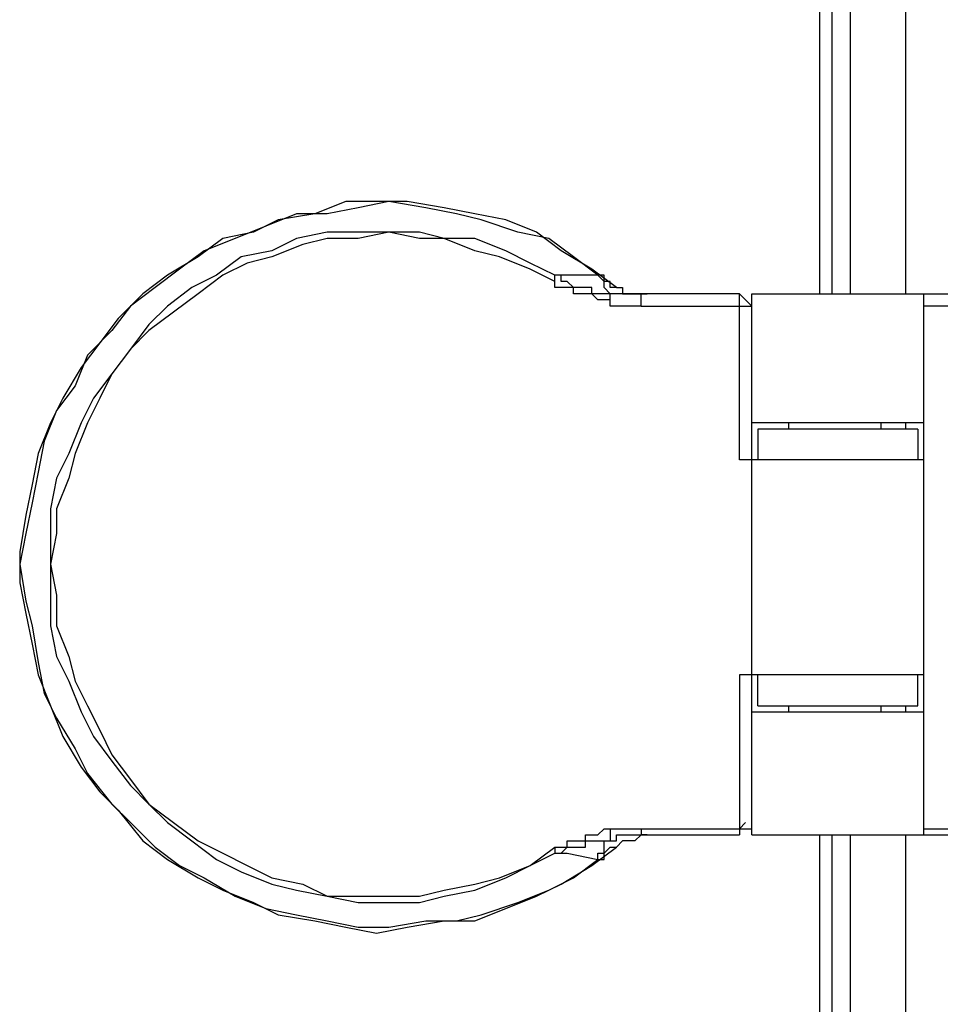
# Model space of a CAD drawing. Header units: millimetres. Extents: x 3884.54 to 3885.69, y 1889.56 to 1890.55.
# Tile 6 of 9: x 3885.0139 to 3885.0773, y 1890.2707 to 1890.3385. Entities that reach past the tile are written whole.
import ezdxf

# ---------------------------------------------------------------- set-up
doc = ezdxf.new("R2010")
doc.units = ezdxf.units.MM
doc.layers.add('SANINDUSA', color=3, linetype='Continuous')

msp = doc.modelspace()

# ---------------------------------------------------------------- linework, layer by layer
at = {"layer": 'SANINDUSA'}
for points in [[(3885.068935, 1890.541812), (3885.068935, 1890.541812), (3885.068935, 1890.319584), (3885.068935, 1890.319584)], [(3885.06978, 1890.541812), (3885.06978, 1890.541812), (3885.06978, 1890.319584), (3885.06978, 1890.319584)], [(3885.07105, 1890.541812), (3885.07105, 1890.541812), (3885.07105, 1890.319584), (3885.07105, 1890.319584)], [(3885.07486, 1890.541812), (3885.07486, 1890.541812), (3885.07486, 1890.319584), (3885.07486, 1890.319584)], [(3885.036341, 1890.325933), (3885.036341, 1890.325933), (3885.034224, 1890.325086), (3885.034224, 1890.325086)], [(3885.038458, 1890.325933), (3885.038458, 1890.325933), (3885.036341, 1890.325933), (3885.036341, 1890.325933)], [(3885.039303, 1890.325933), (3885.039303, 1890.325933), (3885.037188, 1890.325511), (3885.037188, 1890.325511)], [(3885.040573, 1890.325933), (3885.040573, 1890.325933), (3885.038458, 1890.325933), (3885.038458, 1890.325933)], [(3885.041843, 1890.325511), (3885.041843, 1890.325511), (3885.039303, 1890.325933), (3885.039303, 1890.325933)], [(3885.043113, 1890.325511), (3885.043113, 1890.325511), (3885.040573, 1890.325933), (3885.040573, 1890.325933)], [(3885.037188, 1890.325511), (3885.037188, 1890.325511), (3885.035071, 1890.325086), (3885.035071, 1890.325086)], [(3885.04396, 1890.325086), (3885.04396, 1890.325086), (3885.041843, 1890.325511), (3885.041843, 1890.325511)], [(3885.04523, 1890.325086), (3885.04523, 1890.325086), (3885.043113, 1890.325511), (3885.043113, 1890.325511)], [(3885.031684, 1890.324664), (3885.031684, 1890.324664), (3885.029991, 1890.323817), (3885.029991, 1890.323817)], [(3885.032954, 1890.325086), (3885.032954, 1890.325086), (3885.030838, 1890.324241), (3885.030838, 1890.324241)], [(3885.034224, 1890.325086), (3885.034224, 1890.325086), (3885.031684, 1890.324664), (3885.031684, 1890.324664)], [(3885.035071, 1890.325086), (3885.035071, 1890.325086), (3885.032954, 1890.325086), (3885.032954, 1890.325086)], [(3885.045653, 1890.324664), (3885.045653, 1890.324664), (3885.04396, 1890.325086), (3885.04396, 1890.325086)], [(3885.047347, 1890.324664), (3885.047347, 1890.324664), (3885.04523, 1890.325086), (3885.04523, 1890.325086)], [(3885.048192, 1890.323817), (3885.048192, 1890.323817), (3885.045653, 1890.324664), (3885.045653, 1890.324664)], [(3885.049463, 1890.323817), (3885.049463, 1890.323817), (3885.047347, 1890.324664), (3885.047347, 1890.324664)], [(3885.030838, 1890.324241), (3885.030838, 1890.324241), (3885.028722, 1890.323394), (3885.028722, 1890.323394)], [(3885.027875, 1890.323394), (3885.027875, 1890.323394), (3885.026181, 1890.322124), (3885.026181, 1890.322124)], [(3885.028722, 1890.323394), (3885.028722, 1890.323394), (3885.026605, 1890.322547), (3885.026605, 1890.322547)], [(3885.029991, 1890.323817), (3885.029991, 1890.323817), (3885.027875, 1890.323394), (3885.027875, 1890.323394)], [(3885.032954, 1890.323394), (3885.032954, 1890.323394), (3885.031261, 1890.322547), (3885.031261, 1890.322547)], [(3885.035071, 1890.323817), (3885.035071, 1890.323817), (3885.032954, 1890.323394), (3885.032954, 1890.323394)], [(3885.035071, 1890.323394), (3885.035071, 1890.323394), (3885.033378, 1890.322971), (3885.033378, 1890.322971)], [(3885.037188, 1890.323817), (3885.037188, 1890.323817), (3885.035071, 1890.323817), (3885.035071, 1890.323817)], [(3885.037188, 1890.323394), (3885.037188, 1890.323394), (3885.035071, 1890.323394), (3885.035071, 1890.323394)], [(3885.039303, 1890.323817), (3885.039303, 1890.323817), (3885.037188, 1890.323817), (3885.037188, 1890.323817)], [(3885.039303, 1890.323817), (3885.039303, 1890.323817), (3885.037188, 1890.323394), (3885.037188, 1890.323394)], [(3885.04142, 1890.323817), (3885.04142, 1890.323817), (3885.039303, 1890.323817), (3885.039303, 1890.323817)], [(3885.04142, 1890.323394), (3885.04142, 1890.323394), (3885.039303, 1890.323817), (3885.039303, 1890.323817)], [(3885.043113, 1890.323394), (3885.043113, 1890.323394), (3885.04142, 1890.323817), (3885.04142, 1890.323817)], [(3885.043113, 1890.323394), (3885.043113, 1890.323394), (3885.04142, 1890.323394), (3885.04142, 1890.323394)], [(3885.04523, 1890.323394), (3885.04523, 1890.323394), (3885.043113, 1890.323394), (3885.043113, 1890.323394)], [(3885.04523, 1890.322547), (3885.04523, 1890.322547), (3885.043113, 1890.323394), (3885.043113, 1890.323394)], [(3885.047347, 1890.322547), (3885.047347, 1890.322547), (3885.04523, 1890.323394), (3885.04523, 1890.323394)], [(3885.050309, 1890.323394), (3885.050309, 1890.323394), (3885.048192, 1890.323817), (3885.048192, 1890.323817)], [(3885.051156, 1890.322547), (3885.051156, 1890.322547), (3885.049463, 1890.323817), (3885.049463, 1890.323817)], [(3885.052002, 1890.322124), (3885.052002, 1890.322124), (3885.050309, 1890.323394), (3885.050309, 1890.323394)], [(3885.026605, 1890.322547), (3885.026605, 1890.322547), (3885.024912, 1890.321277), (3885.024912, 1890.321277)], [(3885.031261, 1890.322547), (3885.031261, 1890.322547), (3885.029144, 1890.322124), (3885.029144, 1890.322124)], [(3885.033378, 1890.322971), (3885.033378, 1890.322971), (3885.031261, 1890.322124), (3885.031261, 1890.322124)], [(3885.046922, 1890.322124), (3885.046922, 1890.322124), (3885.04523, 1890.322547), (3885.04523, 1890.322547)], [(3885.049039, 1890.3217), (3885.049039, 1890.3217), (3885.047347, 1890.322547), (3885.047347, 1890.322547)], [(3885.053272, 1890.321277), (3885.053272, 1890.321277), (3885.051156, 1890.322547), (3885.051156, 1890.322547)], [(3885.026181, 1890.322124), (3885.026181, 1890.322124), (3885.024065, 1890.320853), (3885.024065, 1890.320853)], [(3885.029144, 1890.322124), (3885.029144, 1890.322124), (3885.027452, 1890.320853), (3885.027452, 1890.320853)], [(3885.031261, 1890.322124), (3885.031261, 1890.322124), (3885.029569, 1890.3217), (3885.029569, 1890.3217)], [(3885.049039, 1890.321277), (3885.049039, 1890.321277), (3885.046922, 1890.322124), (3885.046922, 1890.322124)], [(3885.053696, 1890.320853), (3885.053696, 1890.320853), (3885.052002, 1890.322124), (3885.052002, 1890.322124)], [(3885.024912, 1890.321277), (3885.024912, 1890.321277), (3885.023219, 1890.320007), (3885.023219, 1890.320007)], [(3885.029569, 1890.3217), (3885.029569, 1890.3217), (3885.027875, 1890.320853), (3885.027875, 1890.320853)], [(3885.050733, 1890.320853), (3885.050733, 1890.320853), (3885.049039, 1890.3217), (3885.049039, 1890.3217)], [(3885.050733, 1890.320431), (3885.050733, 1890.320431), (3885.049039, 1890.321277), (3885.049039, 1890.321277)], [(3885.054966, 1890.320007), (3885.054966, 1890.320007), (3885.053272, 1890.321277), (3885.053272, 1890.321277)], [(3885.024065, 1890.320853), (3885.024065, 1890.320853), (3885.022372, 1890.319584), (3885.022372, 1890.319584)], [(3885.027452, 1890.320853), (3885.027452, 1890.320853), (3885.025758, 1890.320007), (3885.025758, 1890.320007)], [(3885.027875, 1890.320853), (3885.027875, 1890.320853), (3885.026181, 1890.319584), (3885.026181, 1890.319584)], [(3885.050733, 1890.320431), (3885.050733, 1890.320431), (3885.050733, 1890.320853), (3885.050733, 1890.320853)], [(3885.052002, 1890.320853), (3885.052002, 1890.320853), (3885.050733, 1890.320853), (3885.050733, 1890.320853)], [(3885.053696, 1890.320853), (3885.053696, 1890.320853), (3885.052002, 1890.320853), (3885.052002, 1890.320853)], [(3885.054119, 1890.320853), (3885.054119, 1890.320853), (3885.053696, 1890.320853), (3885.053696, 1890.320853)], [(3885.054119, 1890.320431), (3885.054119, 1890.320431), (3885.054119, 1890.320853), (3885.054119, 1890.320853)], [(3885.023219, 1890.320007), (3885.023219, 1890.320007), (3885.021525, 1890.318737), (3885.021525, 1890.318737)], [(3885.025758, 1890.320007), (3885.025758, 1890.320007), (3885.024065, 1890.318737), (3885.024065, 1890.318737)], [(3885.054542, 1890.320431), (3885.054542, 1890.320431), (3885.054119, 1890.320431), (3885.054119, 1890.320431)], [(3885.054542, 1890.320007), (3885.054542, 1890.320007), (3885.054542, 1890.320431), (3885.054542, 1890.320431)], [(3885.054966, 1890.320007), (3885.054966, 1890.320007), (3885.054542, 1890.320007), (3885.054542, 1890.320007)], [(3885.054966, 1890.320007), (3885.054966, 1890.320007), (3885.055389, 1890.320007), (3885.055389, 1890.320007)], [(3885.055389, 1890.320007), (3885.055389, 1890.320007), (3885.055389, 1890.319584), (3885.055389, 1890.319584)], [(3885.022372, 1890.319584), (3885.022372, 1890.319584), (3885.020679, 1890.317891), (3885.020679, 1890.317891)], [(3885.026181, 1890.319584), (3885.026181, 1890.319584), (3885.024489, 1890.318314), (3885.024489, 1890.318314)], [(3885.054542, 1890.319161), (3885.054542, 1890.319161), (3885.054542, 1890.319584), (3885.054542, 1890.319584)], [(3885.055389, 1890.319584), (3885.055389, 1890.319584), (3885.055811, 1890.319584), (3885.055811, 1890.319584)], [(3885.055811, 1890.319584), (3885.055811, 1890.319584), (3885.056236, 1890.319584), (3885.056236, 1890.319584)], [(3885.056236, 1890.319584), (3885.056236, 1890.319584), (3885.056658, 1890.319584), (3885.056658, 1890.319584)], [(3885.056658, 1890.318737), (3885.056658, 1890.318737), (3885.056658, 1890.319584), (3885.056658, 1890.319584)], [(3885.063431, 1890.319584), (3885.063431, 1890.319584), (3885.056658, 1890.319584), (3885.056658, 1890.319584)], [(3885.056658, 1890.319584), (3885.056658, 1890.319584), (3885.057082, 1890.319584), (3885.057082, 1890.319584)], [(3885.063431, 1890.319161), (3885.063431, 1890.319161), (3885.063431, 1890.319584), (3885.063431, 1890.319584)], [(3885.063855, 1890.319161), (3885.063855, 1890.319161), (3885.063431, 1890.319584), (3885.063431, 1890.319584)], [(3885.063431, 1890.318737), (3885.063431, 1890.318737), (3885.063431, 1890.319161), (3885.063431, 1890.319161)], [(3885.064278, 1890.318737), (3885.064278, 1890.318737), (3885.063855, 1890.319161), (3885.063855, 1890.319161)], [(3885.064278, 1890.282334), (3885.064278, 1890.282334), (3885.064278, 1890.319584), (3885.064278, 1890.319584)], [(3885.064278, 1890.319584), (3885.064278, 1890.319584), (3885.083326, 1890.319584), (3885.083326, 1890.319584)], [(3885.07613, 1890.282334), (3885.07613, 1890.282334), (3885.07613, 1890.319584), (3885.07613, 1890.319584)], [(3885.021525, 1890.318737), (3885.021525, 1890.318737), (3885.020255, 1890.317044), (3885.020255, 1890.317044)], [(3885.024065, 1890.318737), (3885.024065, 1890.318737), (3885.022795, 1890.317467), (3885.022795, 1890.317467)], [(3885.056658, 1890.318737), (3885.056658, 1890.318737), (3885.064278, 1890.318737), (3885.064278, 1890.318737)], [(3885.063431, 1890.308155), (3885.063431, 1890.308155), (3885.063431, 1890.318737), (3885.063431, 1890.318737)], [(3885.083326, 1890.318737), (3885.083326, 1890.318737), (3885.07613, 1890.318737), (3885.07613, 1890.318737)], [(3885.020679, 1890.317891), (3885.020679, 1890.317891), (3885.019409, 1890.316197), (3885.019409, 1890.316197)], [(3885.024489, 1890.318314), (3885.024489, 1890.318314), (3885.022795, 1890.317044), (3885.022795, 1890.317044)], [(3885.022795, 1890.317467), (3885.022795, 1890.317467), (3885.021525, 1890.315775), (3885.021525, 1890.315775)], [(3885.020255, 1890.317044), (3885.020255, 1890.317044), (3885.018562, 1890.315351), (3885.018562, 1890.315351)], [(3885.022795, 1890.317044), (3885.022795, 1890.317044), (3885.021525, 1890.315775), (3885.021525, 1890.315775)], [(3885.019409, 1890.316197), (3885.019409, 1890.316197), (3885.018139, 1890.314505), (3885.018139, 1890.314505)], [(3885.021525, 1890.315775), (3885.021525, 1890.315775), (3885.020255, 1890.314081), (3885.020255, 1890.314081)], [(3885.021525, 1890.315775), (3885.021525, 1890.315775), (3885.020255, 1890.314081), (3885.020255, 1890.314081)], [(3885.018562, 1890.315351), (3885.018562, 1890.315351), (3885.017715, 1890.313234), (3885.017715, 1890.313234)], [(3885.018139, 1890.314505), (3885.018139, 1890.314505), (3885.01687, 1890.312387), (3885.01687, 1890.312387)], [(3885.020255, 1890.314081), (3885.020255, 1890.314081), (3885.018986, 1890.312387), (3885.018986, 1890.312387)], [(3885.020255, 1890.314081), (3885.020255, 1890.314081), (3885.019409, 1890.312387), (3885.019409, 1890.312387)], [(3885.017715, 1890.313234), (3885.017715, 1890.313234), (3885.016445, 1890.311542), (3885.016445, 1890.311542)], [(3885.01687, 1890.312387), (3885.01687, 1890.312387), (3885.016023, 1890.310695), (3885.016023, 1890.310695)], [(3885.018986, 1890.312387), (3885.018986, 1890.312387), (3885.018139, 1890.310695), (3885.018139, 1890.310695)], [(3885.019409, 1890.312387), (3885.019409, 1890.312387), (3885.018562, 1890.310695), (3885.018562, 1890.310695)], [(3885.016445, 1890.311542), (3885.016445, 1890.311542), (3885.0156, 1890.309425), (3885.0156, 1890.309425)], [(3885.016023, 1890.310695), (3885.016023, 1890.310695), (3885.015176, 1890.308578), (3885.015176, 1890.308578)], [(3885.018139, 1890.310695), (3885.018139, 1890.310695), (3885.017292, 1890.308578), (3885.017292, 1890.308578)], [(3885.018562, 1890.310695), (3885.018562, 1890.310695), (3885.017715, 1890.308578), (3885.017715, 1890.308578)], [(3885.07613, 1890.310695), (3885.07613, 1890.310695), (3885.064278, 1890.310695), (3885.064278, 1890.310695)], [(3885.066818, 1890.310695), (3885.066818, 1890.310695), (3885.066818, 1890.310272), (3885.066818, 1890.310272)], [(3885.073167, 1890.310695), (3885.073167, 1890.310695), (3885.073167, 1890.310272), (3885.073167, 1890.310272)], [(3885.07486, 1890.310695), (3885.07486, 1890.310695), (3885.07486, 1890.310272), (3885.07486, 1890.310272)], [(3885.064701, 1890.310272), (3885.064701, 1890.310272), (3885.064701, 1890.308155), (3885.064701, 1890.308155)], [(3885.075707, 1890.310272), (3885.075707, 1890.310272), (3885.064701, 1890.310272), (3885.064701, 1890.310272)], [(3885.075707, 1890.310272), (3885.075707, 1890.310272), (3885.075707, 1890.308155), (3885.075707, 1890.308155)], [(3885.0156, 1890.309425), (3885.0156, 1890.309425), (3885.015176, 1890.307308), (3885.015176, 1890.307308)], [(3885.015176, 1890.308578), (3885.015176, 1890.308578), (3885.014753, 1890.306461), (3885.014753, 1890.306461)], [(3885.017292, 1890.308578), (3885.017292, 1890.308578), (3885.016445, 1890.306885), (3885.016445, 1890.306885)], [(3885.017715, 1890.308578), (3885.017715, 1890.308578), (3885.017292, 1890.306885), (3885.017292, 1890.306885)], [(3885.07613, 1890.308155), (3885.07613, 1890.308155), (3885.063431, 1890.308155), (3885.063431, 1890.308155)], [(3885.015176, 1890.307308), (3885.015176, 1890.307308), (3885.014753, 1890.305192), (3885.014753, 1890.305192)], [(3885.014753, 1890.306461), (3885.014753, 1890.306461), (3885.01433, 1890.304345), (3885.01433, 1890.304345)], [(3885.016445, 1890.306885), (3885.016445, 1890.306885), (3885.016023, 1890.304768), (3885.016023, 1890.304768)], [(3885.017292, 1890.306885), (3885.017292, 1890.306885), (3885.016445, 1890.304768), (3885.016445, 1890.304768)], [(3885.014753, 1890.305192), (3885.014753, 1890.305192), (3885.01433, 1890.303076), (3885.01433, 1890.303076)], [(3885.01433, 1890.304345), (3885.01433, 1890.304345), (3885.013906, 1890.301806), (3885.013906, 1890.301806)], [(3885.016023, 1890.304768), (3885.016023, 1890.304768), (3885.016023, 1890.303076), (3885.016023, 1890.303076)], [(3885.016445, 1890.304768), (3885.016445, 1890.304768), (3885.016445, 1890.303076), (3885.016445, 1890.303076)], [(3885.01433, 1890.303076), (3885.01433, 1890.303076), (3885.013906, 1890.300959), (3885.013906, 1890.300959)], [(3885.016023, 1890.303076), (3885.016023, 1890.303076), (3885.016023, 1890.300959), (3885.016023, 1890.300959)], [(3885.016445, 1890.303076), (3885.016445, 1890.303076), (3885.016023, 1890.300959), (3885.016023, 1890.300959)], [(3885.013906, 1890.301806), (3885.013906, 1890.301806), (3885.013906, 1890.299689), (3885.013906, 1890.299689)], [(3885.013906, 1890.300959), (3885.013906, 1890.300959), (3885.01433, 1890.298419), (3885.01433, 1890.298419)], [(3885.016023, 1890.300959), (3885.016023, 1890.300959), (3885.016023, 1890.298843), (3885.016023, 1890.298843)], [(3885.016023, 1890.300959), (3885.016023, 1890.300959), (3885.016445, 1890.298843), (3885.016445, 1890.298843)], [(3885.013906, 1890.299689), (3885.013906, 1890.299689), (3885.01433, 1890.297573), (3885.01433, 1890.297573)], [(3885.016023, 1890.298843), (3885.016023, 1890.298843), (3885.016023, 1890.296726), (3885.016023, 1890.296726)], [(3885.016445, 1890.298843), (3885.016445, 1890.298843), (3885.016445, 1890.296726), (3885.016445, 1890.296726)], [(3885.01433, 1890.298419), (3885.01433, 1890.298419), (3885.014753, 1890.296726), (3885.014753, 1890.296726)], [(3885.01433, 1890.297573), (3885.01433, 1890.297573), (3885.014753, 1890.295456), (3885.014753, 1890.295456)], [(3885.014753, 1890.296726), (3885.014753, 1890.296726), (3885.015176, 1890.294187), (3885.015176, 1890.294187)], [(3885.016023, 1890.296726), (3885.016023, 1890.296726), (3885.016445, 1890.294609), (3885.016445, 1890.294609)], [(3885.016445, 1890.296726), (3885.016445, 1890.296726), (3885.017292, 1890.294609), (3885.017292, 1890.294609)], [(3885.014753, 1890.295456), (3885.014753, 1890.295456), (3885.015176, 1890.29334), (3885.015176, 1890.29334)], [(3885.015176, 1890.294187), (3885.015176, 1890.294187), (3885.0156, 1890.29207), (3885.0156, 1890.29207)], [(3885.016445, 1890.294609), (3885.016445, 1890.294609), (3885.017292, 1890.292917), (3885.017292, 1890.292917)], [(3885.017292, 1890.294609), (3885.017292, 1890.294609), (3885.017715, 1890.292917), (3885.017715, 1890.292917)], [(3885.015176, 1890.29334), (3885.015176, 1890.29334), (3885.016023, 1890.291223), (3885.016023, 1890.291223)], [(3885.017292, 1890.292917), (3885.017292, 1890.292917), (3885.018139, 1890.2908), (3885.018139, 1890.2908)], [(3885.017715, 1890.292917), (3885.017715, 1890.292917), (3885.018562, 1890.291223), (3885.018562, 1890.291223)], [(3885.063431, 1890.29334), (3885.063431, 1890.29334), (3885.063431, 1890.282757), (3885.063431, 1890.282757)], [(3885.07613, 1890.29334), (3885.07613, 1890.29334), (3885.063431, 1890.29334), (3885.063431, 1890.29334)], [(3885.064701, 1890.291223), (3885.064701, 1890.291223), (3885.064701, 1890.29334), (3885.064701, 1890.29334)], [(3885.075707, 1890.291223), (3885.075707, 1890.291223), (3885.075707, 1890.29334), (3885.075707, 1890.29334)], [(3885.0156, 1890.29207), (3885.0156, 1890.29207), (3885.016445, 1890.290377), (3885.016445, 1890.290377)], [(3885.016023, 1890.291223), (3885.016023, 1890.291223), (3885.01687, 1890.289107), (3885.01687, 1890.289107)], [(3885.018139, 1890.2908), (3885.018139, 1890.2908), (3885.018986, 1890.289107), (3885.018986, 1890.289107)], [(3885.018562, 1890.291223), (3885.018562, 1890.291223), (3885.019409, 1890.28953), (3885.019409, 1890.28953)], [(3885.064278, 1890.2908), (3885.064278, 1890.2908), (3885.07613, 1890.2908), (3885.07613, 1890.2908)], [(3885.064701, 1890.291223), (3885.064701, 1890.291223), (3885.075707, 1890.291223), (3885.075707, 1890.291223)], [(3885.066818, 1890.291223), (3885.066818, 1890.291223), (3885.066818, 1890.2908), (3885.066818, 1890.2908)], [(3885.073167, 1890.291223), (3885.073167, 1890.291223), (3885.073167, 1890.2908), (3885.073167, 1890.2908)], [(3885.07486, 1890.291223), (3885.07486, 1890.291223), (3885.07486, 1890.2908), (3885.07486, 1890.2908)], [(3885.016445, 1890.290377), (3885.016445, 1890.290377), (3885.017715, 1890.28826), (3885.017715, 1890.28826)], [(3885.019409, 1890.28953), (3885.019409, 1890.28953), (3885.020255, 1890.287837), (3885.020255, 1890.287837)], [(3885.01687, 1890.289107), (3885.01687, 1890.289107), (3885.018139, 1890.28699), (3885.018139, 1890.28699)], [(3885.018986, 1890.289107), (3885.018986, 1890.289107), (3885.020255, 1890.287414), (3885.020255, 1890.287414)], [(3885.017715, 1890.28826), (3885.017715, 1890.28826), (3885.018562, 1890.286567), (3885.018562, 1890.286567)], [(3885.020255, 1890.287837), (3885.020255, 1890.287837), (3885.021525, 1890.286144), (3885.021525, 1890.286144)], [(3885.020255, 1890.287414), (3885.020255, 1890.287414), (3885.021525, 1890.28572), (3885.021525, 1890.28572)], [(3885.018139, 1890.28699), (3885.018139, 1890.28699), (3885.019409, 1890.285298), (3885.019409, 1890.285298)], [(3885.018562, 1890.286567), (3885.018562, 1890.286567), (3885.020255, 1890.284451), (3885.020255, 1890.284451)], [(3885.021525, 1890.286144), (3885.021525, 1890.286144), (3885.022795, 1890.284451), (3885.022795, 1890.284451)], [(3885.019409, 1890.285298), (3885.019409, 1890.285298), (3885.020679, 1890.284028), (3885.020679, 1890.284028)], [(3885.021525, 1890.28572), (3885.021525, 1890.28572), (3885.022795, 1890.284451), (3885.022795, 1890.284451)], [(3885.020255, 1890.284451), (3885.020255, 1890.284451), (3885.021525, 1890.283181), (3885.021525, 1890.283181)], [(3885.020679, 1890.284028), (3885.020679, 1890.284028), (3885.022372, 1890.281911), (3885.022372, 1890.281911)], [(3885.022795, 1890.284451), (3885.022795, 1890.284451), (3885.024065, 1890.283181), (3885.024065, 1890.283181)], [(3885.022795, 1890.284451), (3885.022795, 1890.284451), (3885.024489, 1890.283181), (3885.024489, 1890.283181)], [(3885.021525, 1890.283181), (3885.021525, 1890.283181), (3885.023219, 1890.281487), (3885.023219, 1890.281487)], [(3885.024065, 1890.283181), (3885.024065, 1890.283181), (3885.025758, 1890.281911), (3885.025758, 1890.281911)], [(3885.024489, 1890.283181), (3885.024489, 1890.283181), (3885.026181, 1890.281911), (3885.026181, 1890.281911)], [(3885.063431, 1890.282757), (3885.063431, 1890.282757), (3885.063855, 1890.283181), (3885.063855, 1890.283181)], [(3885.054542, 1890.282757), (3885.054542, 1890.282757), (3885.054542, 1890.281911), (3885.054542, 1890.281911)], [(3885.056658, 1890.282757), (3885.056658, 1890.282757), (3885.056658, 1890.282334), (3885.056658, 1890.282334)], [(3885.056658, 1890.282757), (3885.056658, 1890.282757), (3885.064278, 1890.282757), (3885.064278, 1890.282757)], [(3885.063431, 1890.282757), (3885.063431, 1890.282757), (3885.063431, 1890.282334), (3885.063431, 1890.282334)], [(3885.07613, 1890.282757), (3885.07613, 1890.282757), (3885.083326, 1890.282757), (3885.083326, 1890.282757)], [(3885.022372, 1890.281911), (3885.022372, 1890.281911), (3885.024065, 1890.28064), (3885.024065, 1890.28064)], [(3885.025758, 1890.281911), (3885.025758, 1890.281911), (3885.027452, 1890.28064), (3885.027452, 1890.28064)], [(3885.026181, 1890.281911), (3885.026181, 1890.281911), (3885.027875, 1890.281065), (3885.027875, 1890.281065)], [(3885.055389, 1890.281911), (3885.055389, 1890.281911), (3885.054966, 1890.281487), (3885.054966, 1890.281487)], [(3885.055811, 1890.281911), (3885.055811, 1890.281911), (3885.055389, 1890.281911), (3885.055389, 1890.281911)], [(3885.056236, 1890.281911), (3885.056236, 1890.281911), (3885.055811, 1890.281911), (3885.055811, 1890.281911)], [(3885.056658, 1890.282334), (3885.056658, 1890.282334), (3885.056236, 1890.281911), (3885.056236, 1890.281911)], [(3885.056658, 1890.282334), (3885.056658, 1890.282334), (3885.063431, 1890.282334), (3885.063431, 1890.282334)], [(3885.057082, 1890.282334), (3885.057082, 1890.282334), (3885.056658, 1890.282334), (3885.056658, 1890.282334)], [(3885.064278, 1890.282334), (3885.064278, 1890.282334), (3885.083326, 1890.282334), (3885.083326, 1890.282334)], [(3885.068935, 1890.282334), (3885.068935, 1890.282334), (3885.068935, 1889.836184), (3885.068935, 1889.836184)], [(3885.06978, 1890.282334), (3885.06978, 1890.282334), (3885.06978, 1889.836184), (3885.06978, 1889.836184)], [(3885.07105, 1890.282334), (3885.07105, 1890.282334), (3885.07105, 1889.836184), (3885.07105, 1889.836184)], [(3885.07486, 1890.282334), (3885.07486, 1890.282334), (3885.07486, 1889.836184), (3885.07486, 1889.836184)], [(3885.023219, 1890.281487), (3885.023219, 1890.281487), (3885.024912, 1890.280218), (3885.024912, 1890.280218)], [(3885.049039, 1890.280218), (3885.049039, 1890.280218), (3885.050733, 1890.281487), (3885.050733, 1890.281487)], [(3885.050733, 1890.281487), (3885.050733, 1890.281487), (3885.050733, 1890.281065), (3885.050733, 1890.281065)], [(3885.053272, 1890.280218), (3885.053272, 1890.280218), (3885.054966, 1890.281487), (3885.054966, 1890.281487)], [(3885.054119, 1890.281065), (3885.054119, 1890.281065), (3885.054542, 1890.281487), (3885.054542, 1890.281487)], [(3885.054542, 1890.281487), (3885.054542, 1890.281487), (3885.054966, 1890.281487), (3885.054966, 1890.281487)], [(3885.024065, 1890.28064), (3885.024065, 1890.28064), (3885.026181, 1890.279371), (3885.026181, 1890.279371)], [(3885.027452, 1890.28064), (3885.027452, 1890.28064), (3885.029144, 1890.279795), (3885.029144, 1890.279795)], [(3885.027875, 1890.281065), (3885.027875, 1890.281065), (3885.029569, 1890.280218), (3885.029569, 1890.280218)], [(3885.049039, 1890.280218), (3885.049039, 1890.280218), (3885.050733, 1890.281065), (3885.050733, 1890.281065)], [(3885.050733, 1890.281065), (3885.050733, 1890.281065), (3885.05158, 1890.281065), (3885.05158, 1890.281065)], [(3885.05158, 1890.281065), (3885.05158, 1890.281065), (3885.053696, 1890.28064), (3885.053696, 1890.28064)], [(3885.052002, 1890.279371), (3885.052002, 1890.279371), (3885.053696, 1890.28064), (3885.053696, 1890.28064)], [(3885.024912, 1890.280218), (3885.024912, 1890.280218), (3885.026605, 1890.279371), (3885.026605, 1890.279371)], [(3885.029144, 1890.279795), (3885.029144, 1890.279795), (3885.031261, 1890.278948), (3885.031261, 1890.278948)], [(3885.029569, 1890.280218), (3885.029569, 1890.280218), (3885.031261, 1890.279371), (3885.031261, 1890.279371)], [(3885.046922, 1890.279371), (3885.046922, 1890.279371), (3885.049039, 1890.280218), (3885.049039, 1890.280218)], [(3885.047347, 1890.279371), (3885.047347, 1890.279371), (3885.049039, 1890.280218), (3885.049039, 1890.280218)], [(3885.051156, 1890.278948), (3885.051156, 1890.278948), (3885.053272, 1890.280218), (3885.053272, 1890.280218)], [(3885.026181, 1890.279371), (3885.026181, 1890.279371), (3885.027875, 1890.278525), (3885.027875, 1890.278525)], [(3885.026605, 1890.279371), (3885.026605, 1890.279371), (3885.028722, 1890.278101), (3885.028722, 1890.278101)], [(3885.031261, 1890.279371), (3885.031261, 1890.279371), (3885.033378, 1890.278948), (3885.033378, 1890.278948)], [(3885.04523, 1890.278525), (3885.04523, 1890.278525), (3885.047347, 1890.279371), (3885.047347, 1890.279371)], [(3885.04523, 1890.278948), (3885.04523, 1890.278948), (3885.046922, 1890.279371), (3885.046922, 1890.279371)], [(3885.050309, 1890.278525), (3885.050309, 1890.278525), (3885.052002, 1890.279371), (3885.052002, 1890.279371)], [(3885.027875, 1890.278525), (3885.027875, 1890.278525), (3885.029991, 1890.277678), (3885.029991, 1890.277678)], [(3885.031261, 1890.278948), (3885.031261, 1890.278948), (3885.032954, 1890.278525), (3885.032954, 1890.278525)], [(3885.032954, 1890.278525), (3885.032954, 1890.278525), (3885.035071, 1890.278101), (3885.035071, 1890.278101)], [(3885.033378, 1890.278948), (3885.033378, 1890.278948), (3885.035071, 1890.278101), (3885.035071, 1890.278101)], [(3885.04142, 1890.278101), (3885.04142, 1890.278101), (3885.043113, 1890.278525), (3885.043113, 1890.278525)], [(3885.043113, 1890.278525), (3885.043113, 1890.278525), (3885.04523, 1890.278948), (3885.04523, 1890.278948)], [(3885.043113, 1890.278101), (3885.043113, 1890.278101), (3885.04523, 1890.278525), (3885.04523, 1890.278525)], [(3885.048192, 1890.277678), (3885.048192, 1890.277678), (3885.050309, 1890.278525), (3885.050309, 1890.278525)], [(3885.049463, 1890.278101), (3885.049463, 1890.278101), (3885.051156, 1890.278948), (3885.051156, 1890.278948)], [(3885.028722, 1890.278101), (3885.028722, 1890.278101), (3885.030838, 1890.277255), (3885.030838, 1890.277255)], [(3885.035071, 1890.278101), (3885.035071, 1890.278101), (3885.037188, 1890.277678), (3885.037188, 1890.277678)], [(3885.035071, 1890.278101), (3885.035071, 1890.278101), (3885.037188, 1890.278101), (3885.037188, 1890.278101)], [(3885.037188, 1890.278101), (3885.037188, 1890.278101), (3885.039303, 1890.278101), (3885.039303, 1890.278101)], [(3885.039303, 1890.278101), (3885.039303, 1890.278101), (3885.04142, 1890.278101), (3885.04142, 1890.278101)], [(3885.04142, 1890.277678), (3885.04142, 1890.277678), (3885.043113, 1890.278101), (3885.043113, 1890.278101)], [(3885.047347, 1890.277255), (3885.047347, 1890.277255), (3885.049463, 1890.278101), (3885.049463, 1890.278101)], [(3885.029991, 1890.277678), (3885.029991, 1890.277678), (3885.031684, 1890.276831), (3885.031684, 1890.276831)], [(3885.030838, 1890.277255), (3885.030838, 1890.277255), (3885.032954, 1890.276831), (3885.032954, 1890.276831)], [(3885.037188, 1890.277678), (3885.037188, 1890.277678), (3885.039303, 1890.277678), (3885.039303, 1890.277678)], [(3885.039303, 1890.277678), (3885.039303, 1890.277678), (3885.04142, 1890.277678), (3885.04142, 1890.277678)], [(3885.04523, 1890.276409), (3885.04523, 1890.276409), (3885.047347, 1890.277255), (3885.047347, 1890.277255)], [(3885.045653, 1890.276831), (3885.045653, 1890.276831), (3885.048192, 1890.277678), (3885.048192, 1890.277678)], [(3885.031684, 1890.276831), (3885.031684, 1890.276831), (3885.034224, 1890.276409), (3885.034224, 1890.276409)], [(3885.032954, 1890.276831), (3885.032954, 1890.276831), (3885.035071, 1890.276409), (3885.035071, 1890.276409)], [(3885.034224, 1890.276409), (3885.034224, 1890.276409), (3885.036341, 1890.275985), (3885.036341, 1890.275985)], [(3885.035071, 1890.276409), (3885.035071, 1890.276409), (3885.037188, 1890.275985), (3885.037188, 1890.275985)], [(3885.039303, 1890.275985), (3885.039303, 1890.275985), (3885.041843, 1890.276409), (3885.041843, 1890.276409)], [(3885.040573, 1890.275985), (3885.040573, 1890.275985), (3885.043113, 1890.276409), (3885.043113, 1890.276409)], [(3885.041843, 1890.276409), (3885.041843, 1890.276409), (3885.04396, 1890.276409), (3885.04396, 1890.276409)], [(3885.043113, 1890.276409), (3885.043113, 1890.276409), (3885.04523, 1890.276409), (3885.04523, 1890.276409)], [(3885.04396, 1890.276409), (3885.04396, 1890.276409), (3885.045653, 1890.276831), (3885.045653, 1890.276831)], [(3885.036341, 1890.275985), (3885.036341, 1890.275985), (3885.038458, 1890.275562), (3885.038458, 1890.275562)], [(3885.037188, 1890.275985), (3885.037188, 1890.275985), (3885.039303, 1890.275985), (3885.039303, 1890.275985)], [(3885.038458, 1890.275562), (3885.038458, 1890.275562), (3885.040573, 1890.275985), (3885.040573, 1890.275985)]]:
    msp.add_open_spline(points, degree=3, dxfattribs=at)
for points, knots in [([(3885.054542, 1890.319584), (3885.054542, 1890.319584), (3885.054119, 1890.319584), (3885.054119, 1890.319584), (3885.054119, 1890.319584), (3885.054119, 1890.319584), (3885.053272, 1890.319584), (3885.053272, 1890.319584), (3885.053272, 1890.319584), (3885.053272, 1890.319584), (3885.053272, 1890.320007), (3885.053272, 1890.320007), (3885.053272, 1890.320007), (3885.053272, 1890.320007), (3885.052849, 1890.320007), (3885.052849, 1890.320007), (3885.052849, 1890.320007), (3885.052849, 1890.320007), (3885.052002, 1890.320007), (3885.052002, 1890.320007), (3885.052002, 1890.320007), (3885.052002, 1890.320007), (3885.05158, 1890.320431), (3885.05158, 1890.320431), (3885.05158, 1890.320431), (3885.05158, 1890.320431), (3885.051156, 1890.320431), (3885.051156, 1890.320431), (3885.051156, 1890.320431), (3885.051156, 1890.320431), (3885.051156, 1890.320853), (3885.051156, 1890.320853), (3885.051156, 1890.320853), (3885.051156, 1890.320853), (3885.050733, 1890.320853), (3885.050733, 1890.320853)], [0, 0, 0, 0, 0.111111, 0.111111, 0.111111, 0.111111, 0.222222, 0.222222, 0.222222, 0.222222, 0.333333, 0.333333, 0.333333, 0.333333, 0.444444, 0.444444, 0.444444, 0.444444, 0.555556, 0.555556, 0.555556, 0.555556, 0.666667, 0.666667, 0.666667, 0.666667, 0.777778, 0.777778, 0.777778, 0.777778, 0.888889, 0.888889, 0.888889, 0.888889, 1, 1, 1, 1]), ([(3885.054542, 1890.319584), (3885.054542, 1890.319584), (3885.054119, 1890.320007), (3885.054119, 1890.320007), (3885.054119, 1890.320007), (3885.054119, 1890.320007), (3885.054119, 1890.320431), (3885.054119, 1890.320431), (3885.054119, 1890.320431), (3885.054119, 1890.320431), (3885.053696, 1890.320853), (3885.053696, 1890.320853)], [0, 0, 0, 0, 0.333333, 0.333333, 0.333333, 0.333333, 0.666667, 0.666667, 0.666667, 0.666667, 1, 1, 1, 1]), ([(3885.054542, 1890.319161), (3885.054542, 1890.319161), (3885.054119, 1890.319161), (3885.054119, 1890.319161), (3885.054119, 1890.319161), (3885.054119, 1890.319161), (3885.053696, 1890.319161), (3885.053696, 1890.319161), (3885.053696, 1890.319161), (3885.053696, 1890.319161), (3885.053272, 1890.319584), (3885.053272, 1890.319584), (3885.053272, 1890.319584), (3885.053272, 1890.319584), (3885.052849, 1890.319584), (3885.052849, 1890.319584), (3885.052849, 1890.319584), (3885.052849, 1890.319584), (3885.052002, 1890.319584), (3885.052002, 1890.319584), (3885.052002, 1890.319584), (3885.052002, 1890.319584), (3885.052002, 1890.320007), (3885.052002, 1890.320007), (3885.052002, 1890.320007), (3885.052002, 1890.320007), (3885.05158, 1890.320007), (3885.05158, 1890.320007), (3885.05158, 1890.320007), (3885.05158, 1890.320007), (3885.051156, 1890.320007), (3885.051156, 1890.320007), (3885.051156, 1890.320007), (3885.051156, 1890.320007), (3885.050733, 1890.320007), (3885.050733, 1890.320007), (3885.050733, 1890.320007), (3885.050733, 1890.320007), (3885.050733, 1890.320431), (3885.050733, 1890.320431)], [0, 0, 0, 0, 0.1, 0.1, 0.1, 0.1, 0.2, 0.2, 0.2, 0.2, 0.3, 0.3, 0.3, 0.3, 0.4, 0.4, 0.4, 0.4, 0.5, 0.5, 0.5, 0.5, 0.6, 0.6, 0.6, 0.6, 0.7, 0.7, 0.7, 0.7, 0.8, 0.8, 0.8, 0.8, 0.9, 0.9, 0.9, 0.9, 1, 1, 1, 1]), ([(3885.056658, 1890.319584), (3885.056658, 1890.319584), (3885.055811, 1890.319584), (3885.055811, 1890.319584), (3885.055811, 1890.319584), (3885.055811, 1890.319584), (3885.055389, 1890.319584), (3885.055389, 1890.319584), (3885.055389, 1890.319584), (3885.055389, 1890.319584), (3885.054542, 1890.319584), (3885.054542, 1890.319584)], [0, 0, 0, 0, 0.333333, 0.333333, 0.333333, 0.333333, 0.666667, 0.666667, 0.666667, 0.666667, 1, 1, 1, 1]), ([(3885.056658, 1890.318737), (3885.056658, 1890.318737), (3885.055811, 1890.318737), (3885.055811, 1890.318737), (3885.055811, 1890.318737), (3885.055811, 1890.318737), (3885.055389, 1890.318737), (3885.055389, 1890.318737), (3885.055389, 1890.318737), (3885.055389, 1890.318737), (3885.054542, 1890.318737), (3885.054542, 1890.318737), (3885.054542, 1890.318737), (3885.054542, 1890.318737), (3885.054542, 1890.319161), (3885.054542, 1890.319161)], [0, 0, 0, 0, 0.25, 0.25, 0.25, 0.25, 0.5, 0.5, 0.5, 0.5, 0.75, 0.75, 0.75, 0.75, 1, 1, 1, 1]), ([(3885.050733, 1890.281487), (3885.050733, 1890.281487), (3885.051156, 1890.281487), (3885.051156, 1890.281487), (3885.051156, 1890.281487), (3885.051156, 1890.281487), (3885.05158, 1890.281487), (3885.05158, 1890.281487), (3885.05158, 1890.281487), (3885.05158, 1890.281487), (3885.05158, 1890.281911), (3885.05158, 1890.281911), (3885.05158, 1890.281911), (3885.05158, 1890.281911), (3885.052002, 1890.281911), (3885.052002, 1890.281911), (3885.052002, 1890.281911), (3885.052002, 1890.281911), (3885.052849, 1890.281911), (3885.052849, 1890.281911), (3885.052849, 1890.281911), (3885.052849, 1890.281911), (3885.052849, 1890.282334), (3885.052849, 1890.282334), (3885.052849, 1890.282334), (3885.052849, 1890.282334), (3885.053272, 1890.282334), (3885.053272, 1890.282334), (3885.053272, 1890.282334), (3885.053272, 1890.282334), (3885.053696, 1890.282334), (3885.053696, 1890.282334), (3885.053696, 1890.282334), (3885.053696, 1890.282334), (3885.054119, 1890.282757), (3885.054119, 1890.282757), (3885.054119, 1890.282757), (3885.054119, 1890.282757), (3885.054542, 1890.282757), (3885.054542, 1890.282757)], [0, 0, 0, 0, 0.1, 0.1, 0.1, 0.1, 0.2, 0.2, 0.2, 0.2, 0.3, 0.3, 0.3, 0.3, 0.4, 0.4, 0.4, 0.4, 0.5, 0.5, 0.5, 0.5, 0.6, 0.6, 0.6, 0.6, 0.7, 0.7, 0.7, 0.7, 0.8, 0.8, 0.8, 0.8, 0.9, 0.9, 0.9, 0.9, 1, 1, 1, 1]), ([(3885.054542, 1890.282757), (3885.054542, 1890.282757), (3885.054966, 1890.282757), (3885.054966, 1890.282757), (3885.054966, 1890.282757), (3885.054966, 1890.282757), (3885.055389, 1890.282757), (3885.055389, 1890.282757), (3885.055389, 1890.282757), (3885.055389, 1890.282757), (3885.055811, 1890.282757), (3885.055811, 1890.282757), (3885.055811, 1890.282757), (3885.055811, 1890.282757), (3885.056236, 1890.282757), (3885.056236, 1890.282757), (3885.056236, 1890.282757), (3885.056236, 1890.282757), (3885.056658, 1890.282757), (3885.056658, 1890.282757)], [0, 0, 0, 0, 0.2, 0.2, 0.2, 0.2, 0.4, 0.4, 0.4, 0.4, 0.6, 0.6, 0.6, 0.6, 0.8, 0.8, 0.8, 0.8, 1, 1, 1, 1]), ([(3885.050733, 1890.281065), (3885.050733, 1890.281065), (3885.051156, 1890.281065), (3885.051156, 1890.281065), (3885.051156, 1890.281065), (3885.051156, 1890.281065), (3885.05158, 1890.281487), (3885.05158, 1890.281487), (3885.05158, 1890.281487), (3885.05158, 1890.281487), (3885.052002, 1890.281487), (3885.052002, 1890.281487), (3885.052002, 1890.281487), (3885.052002, 1890.281487), (3885.052849, 1890.281487), (3885.052849, 1890.281487), (3885.052849, 1890.281487), (3885.052849, 1890.281487), (3885.052849, 1890.281911), (3885.052849, 1890.281911), (3885.052849, 1890.281911), (3885.052849, 1890.281911), (3885.053272, 1890.281911), (3885.053272, 1890.281911), (3885.053272, 1890.281911), (3885.053272, 1890.281911), (3885.054119, 1890.281911), (3885.054119, 1890.281911), (3885.054119, 1890.281911), (3885.054119, 1890.281911), (3885.054542, 1890.281911), (3885.054542, 1890.281911)], [0, 0, 0, 0, 0.125, 0.125, 0.125, 0.125, 0.25, 0.25, 0.25, 0.25, 0.375, 0.375, 0.375, 0.375, 0.5, 0.5, 0.5, 0.5, 0.625, 0.625, 0.625, 0.625, 0.75, 0.75, 0.75, 0.75, 0.875, 0.875, 0.875, 0.875, 1, 1, 1, 1]), ([(3885.053696, 1890.28064), (3885.053696, 1890.28064), (3885.053696, 1890.281065), (3885.053696, 1890.281065), (3885.053696, 1890.281065), (3885.053696, 1890.281065), (3885.054119, 1890.281065), (3885.054119, 1890.281065), (3885.054119, 1890.281065), (3885.054119, 1890.281065), (3885.054119, 1890.281911), (3885.054119, 1890.281911), (3885.054119, 1890.281911), (3885.054119, 1890.281911), (3885.054542, 1890.281911), (3885.054542, 1890.281911)], [0, 0, 0, 0, 0.25, 0.25, 0.25, 0.25, 0.5, 0.5, 0.5, 0.5, 0.75, 0.75, 0.75, 0.75, 1, 1, 1, 1]), ([(3885.054542, 1890.281911), (3885.054542, 1890.281911), (3885.054966, 1890.281911), (3885.054966, 1890.281911), (3885.054966, 1890.281911), (3885.054966, 1890.281911), (3885.054966, 1890.282334), (3885.054966, 1890.282334), (3885.054966, 1890.282334), (3885.054966, 1890.282334), (3885.055389, 1890.282334), (3885.055389, 1890.282334), (3885.055389, 1890.282334), (3885.055389, 1890.282334), (3885.055811, 1890.282334), (3885.055811, 1890.282334), (3885.055811, 1890.282334), (3885.055811, 1890.282334), (3885.056236, 1890.282334), (3885.056236, 1890.282334), (3885.056236, 1890.282334), (3885.056236, 1890.282334), (3885.056658, 1890.282334), (3885.056658, 1890.282334)], [0, 0, 0, 0, 0.166667, 0.166667, 0.166667, 0.166667, 0.333333, 0.333333, 0.333333, 0.333333, 0.5, 0.5, 0.5, 0.5, 0.666667, 0.666667, 0.666667, 0.666667, 0.833333, 0.833333, 0.833333, 0.833333, 1, 1, 1, 1]), ([(3885.053696, 1890.28064), (3885.053696, 1890.28064), (3885.054119, 1890.28064), (3885.054119, 1890.28064), (3885.054119, 1890.28064), (3885.054119, 1890.28064), (3885.054119, 1890.281065), (3885.054119, 1890.281065)], [0, 0, 0, 0, 0.5, 0.5, 0.5, 0.5, 1, 1, 1, 1])]:
    msp.add_open_spline(points, degree=3, knots=knots, dxfattribs=at)

doc.saveas('drawing.dxf')
